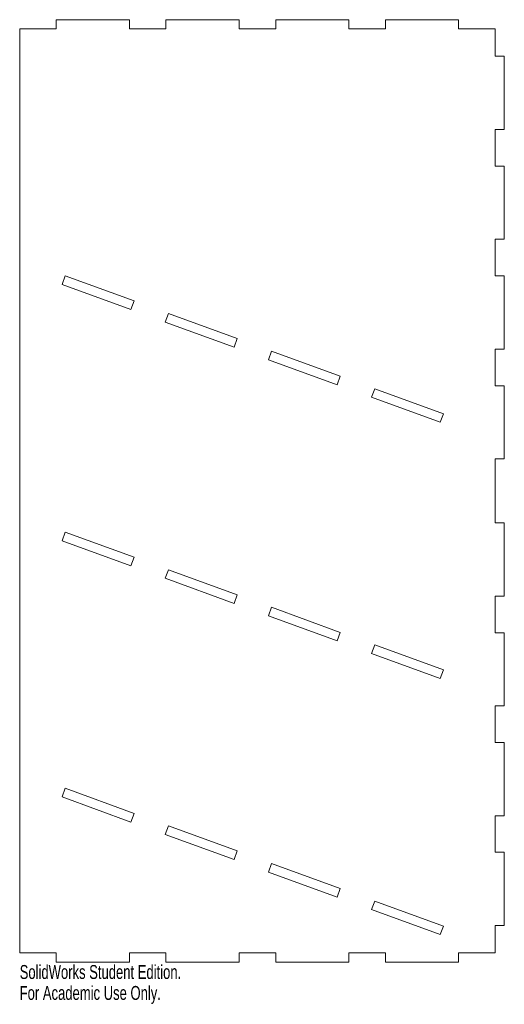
# Model space of a CAD drawing. Header units: inches. Extents: x 0 to 6.6, y -13.3 to 0.1.
import ezdxf

# ---------------------------------------------------------------- set-up
doc = ezdxf.new("R2010")
doc.units = ezdxf.units.IN
doc.header["$MEASUREMENT"] = 0
doc.styles.add('SLDTEXTSTYLE0', font='TXT', dxfattribs={"width": 0.7})

msp = doc.modelspace()

# ---------------------------------------------------------------- linework, layer by layer
at = {"color": 7, "linetype": 'Continuous', "lineweight": 15}
for p, q in [((0, 0), (0, -12.625)), ((0.5, 0), (0, 0)), ((1.5, 0.125), (0.5, 0.125)), ((0.5, 0.125), (0.5, 0)), ((1.5, 0), (1.5, 0.125)), ((2, 0), (1.5, 0)), ((3, 0.125), (2, 0.125)), ((2, 0.125), (2, 0)), ((3, 0), (3, 0.125)), ((3.5, 0), (3, 0)), ((4.5, 0.125), (3.5, 0.125)), ((3.5, 0.125), (3.5, 0)), ((4.5, 0), (4.5, 0.125)), ((5, 0), (4.5, 0)), ((6, 0.125), (5, 0.125)), ((5, 0.125), (5, 0)), ((6, 0), (6, 0.125)), ((6.5, 0), (6, 0)), ((6.5, -0.375), (6.5, 0)), ((6.625, -0.375), (6.5, -0.375)), ((6.625, -1.375), (6.625, -0.375)), ((6.5, -1.875), (6.5, -1.375)), ((6.5, -1.375), (6.625, -1.375)), ((6.625, -1.875), (6.5, -1.875)), ((6.625, -2.875), (6.625, -1.875)), ((6.5, -3.375), (6.5, -2.875)), ((6.5, -2.875), (6.625, -2.875)), ((0.624, -3.376), (0.582, -3.494)), ((0.582, -3.494), (1.521, -3.836)), ((1.564, -3.718), (0.624, -3.376)), ((6.625, -3.375), (6.5, -3.375)), ((6.625, -4.375), (6.625, -3.375)), ((1.521, -3.836), (1.564, -3.718)), ((2.034, -3.889), (1.991, -4.007)), ((2.974, -4.231), (2.034, -3.889)), ((1.991, -4.007), (2.931, -4.349)), ((2.931, -4.349), (2.974, -4.231)), ((3.444, -4.402), (3.401, -4.52)), ((4.383, -4.745), (3.444, -4.402)), ((6.5, -4.875), (6.5, -4.375)), ((6.5, -4.375), (6.625, -4.375)), ((3.401, -4.52), (4.34, -4.862)), ((4.34, -4.862), (4.383, -4.745)), ((4.853, -4.916), (4.81, -5.033)), ((5.793, -5.258), (4.853, -4.916)), ((6.625, -4.875), (6.5, -4.875)), ((6.625, -5.875), (6.625, -4.875)), ((4.81, -5.033), (5.75, -5.375)), ((5.75, -5.375), (5.793, -5.258)), ((6.5, -6.75), (6.5, -5.875)), ((6.5, -5.875), (6.625, -5.875)), ((6.625, -6.75), (6.5, -6.75)), ((6.625, -7.75), (6.625, -6.75)), ((0.624, -6.876), (0.582, -6.994)), ((0.582, -6.994), (1.521, -7.336)), ((1.564, -7.218), (0.624, -6.876)), ((1.521, -7.336), (1.564, -7.218)), ((2.034, -7.389), (1.991, -7.507)), ((2.974, -7.731), (2.034, -7.389)), ((1.991, -7.507), (2.931, -7.849)), ((2.931, -7.849), (2.974, -7.731)), ((6.5, -8.25), (6.5, -7.75)), ((6.5, -7.75), (6.625, -7.75)), ((3.444, -7.902), (3.401, -8.02)), ((4.383, -8.245), (3.444, -7.902)), ((3.401, -8.02), (4.34, -8.362)), ((4.34, -8.362), (4.383, -8.245)), ((6.625, -8.25), (6.5, -8.25)), ((6.625, -9.25), (6.625, -8.25)), ((4.853, -8.416), (4.81, -8.533)), ((5.793, -8.758), (4.853, -8.416)), ((4.81, -8.533), (5.75, -8.875)), ((5.75, -8.875), (5.793, -8.758)), ((6.5, -9.75), (6.5, -9.25)), ((6.5, -9.25), (6.625, -9.25)), ((6.625, -9.75), (6.5, -9.75)), ((6.625, -10.75), (6.625, -9.75)), ((0.624, -10.376), (0.582, -10.494)), ((1.564, -10.718), (0.624, -10.376)), ((0.582, -10.494), (1.521, -10.836)), ((1.521, -10.836), (1.564, -10.718)), ((6.5, -11.25), (6.5, -10.75)), ((6.5, -10.75), (6.625, -10.75)), ((2.034, -10.889), (1.991, -11.007)), ((2.974, -11.231), (2.034, -10.889)), ((1.991, -11.007), (2.931, -11.349)), ((2.931, -11.349), (2.974, -11.231)), ((6.625, -11.25), (6.5, -11.25)), ((6.625, -12.25), (6.625, -11.25)), ((3.444, -11.402), (3.401, -11.52)), ((4.383, -11.745), (3.444, -11.402)), ((3.401, -11.52), (4.34, -11.862)), ((4.34, -11.862), (4.383, -11.745)), ((4.853, -11.916), (4.81, -12.033)), ((5.793, -12.258), (4.853, -11.916)), ((4.81, -12.033), (5.75, -12.375)), ((5.75, -12.375), (5.793, -12.258)), ((6.5, -12.625), (6.5, -12.25)), ((6.5, -12.25), (6.625, -12.25)), ((0, -12.625), (0.5, -12.625)), ((0.5, -12.625), (0.5, -12.75)), ((1.5, -12.75), (1.5, -12.625)), ((1.5, -12.625), (2, -12.625)), ((2, -12.625), (2, -12.75)), ((3, -12.75), (3, -12.625)), ((3, -12.625), (3.5, -12.625)), ((3.5, -12.625), (3.5, -12.75)), ((4.5, -12.75), (4.5, -12.625)), ((4.5, -12.625), (5, -12.625)), ((5, -12.625), (5, -12.75)), ((6, -12.75), (6, -12.625)), ((6, -12.625), (6.5, -12.625)), ((0.5, -12.75), (1.5, -12.75)), ((2, -12.75), (3, -12.75)), ((3.5, -12.75), (4.5, -12.75)), ((5, -12.75), (6, -12.75))]:
    msp.add_line(p, q, dxfattribs=at)

# ---------------------------------------------------------------- texts
at = {"color": 7, "linetype": 'Continuous', "char_height": 0.1903, "attachment_point": 1, "style": 'SLDTEXTSTYLE0'}
for s, insert in [('SolidWorks Student Edition.', (0, -12.79)), ('For Academic Use Only.', (0, -13.076))]:
    msp.add_mtext(s, dxfattribs=dict(at, insert=insert))

doc.saveas('drawing.dxf')
